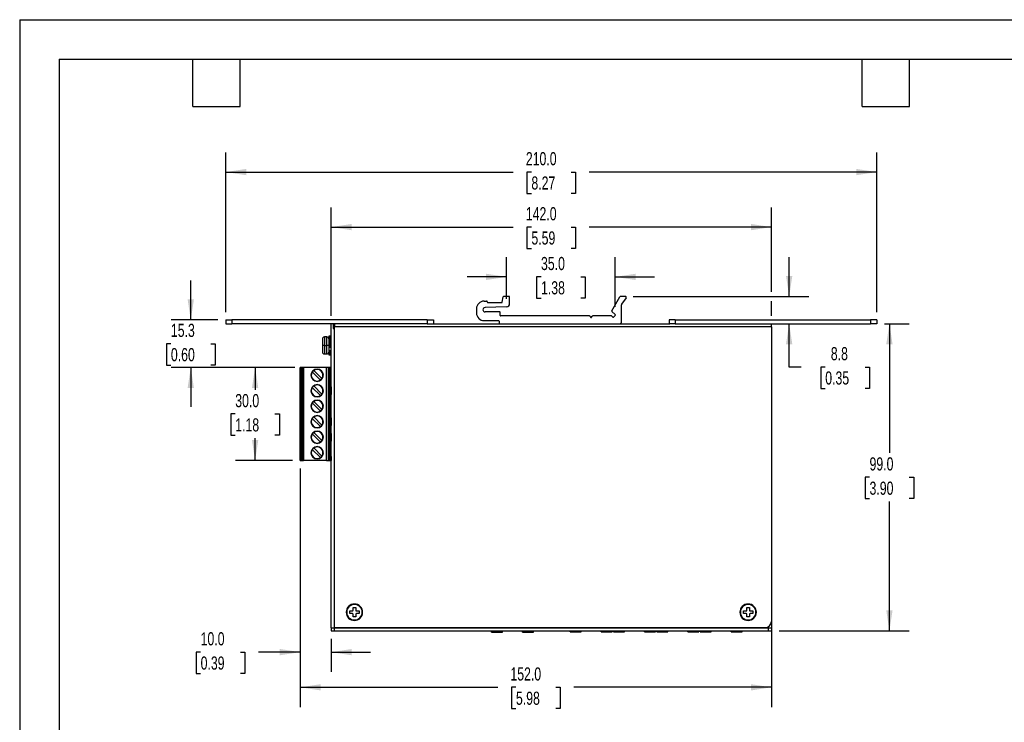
# Model space of a CAD drawing. Header units: millimetres. Extents: x 0 to 559, y 0 to 432.
# Tile 2 of 9: x 0 to 318, y 205 to 432. Entities that reach past the tile are written whole.
import ezdxf

# ---------------------------------------------------------------- set-up
doc = ezdxf.new("R2010")
doc.units = ezdxf.units.MM
doc.header["$LTSCALE"] = 2
doc.layers.add('DIMENSIONS', color=140, linetype='Continuous', lineweight=25)
doc.layers.add('TEXT', color=140, linetype='Continuous', lineweight=25)
doc.styles.add('SLDTEXTSTYLE0', font='TXT', dxfattribs={"width": 0.7})
doc.dimstyles.new('SLDDIMSTYLE0', dxfattribs={"dimtxt": 4.316016, "dimasz": 6.604, "dimexe": 0, "dimexo": 0.0625, "dimgap": 1.079004, "dimtad": 0, "dimtih": 1, "dimtoh": 1, "dimdec": 1, "dimrnd": 1e-09, "dimzin": 4, "dimdsep": 46, "dimtxsty": 'SLDTEXTSTYLE0', "dimsah": 1, "dimcen": 0.09, "dimadec": 0, "dimazin": 1, "dimtfac": 1, "dimtdec": 1, "dimtofl": 0, "dimtmove": 0, "dimatfit": 3, "dimfxl": 0, "dimfrac": 2, "dimtolj": 1, "dimtzin": 12, "dimarcsym": 0})
doc.dimstyles.new('SLDDIMSTYLE1', dxfattribs={"dimtxt": 4.316016, "dimasz": 6.604, "dimexe": 0, "dimexo": 0.0625, "dimgap": 1.079004, "dimtad": 0, "dimtih": 1, "dimtoh": 1, "dimdec": 1, "dimrnd": 1e-09, "dimzin": 12, "dimdsep": 46, "dimtxsty": 'SLDTEXTSTYLE0', "dimsah": 1, "dimcen": 0.09, "dimadec": 0, "dimazin": 3, "dimtfac": 1, "dimtdec": 1, "dimtmove": 0, "dimatfit": 0, "dimfxl": 0, "dimfrac": 2, "dimtolj": 1, "dimtzin": 12, "dimarcsym": 0})
doc.dimstyles.new('SLDDIMSTYLE3', dxfattribs={"dimtxt": 4.316016, "dimasz": 6.604, "dimexe": 0, "dimexo": 0.0625, "dimgap": 1.079004, "dimtad": 0, "dimtih": 1, "dimtoh": 1, "dimdec": 1, "dimrnd": 1e-09, "dimzin": 4, "dimdsep": 46, "dimtxsty": 'SLDTEXTSTYLE0', "dimsah": 1, "dimcen": 0.09, "dimadec": 0, "dimazin": 1, "dimtfac": 1, "dimtdec": 1, "dimtmove": 0, "dimatfit": 0, "dimfxl": 0, "dimfrac": 2, "dimtolj": 1, "dimtzin": 12, "dimarcsym": 0})

# ---------------------------------------------------------------- blocks, each defined once
blk = doc.blocks.new('_D_19')
at = {"layer": 'DIMENSIONS'}
for p, q in [((66.49, 337.55), (66.49, 389.04)), ((276.49, 337.55), (276.49, 389.04)), ((66.49, 382.69), (159.23, 382.69)), ((165.07, 382.69), (163.62, 382.69)), ((163.62, 382.69), (163.62, 375.83)), ((177.9, 382.69), (179.35, 382.69)), ((179.35, 382.69), (179.35, 375.83)), ((276.49, 382.69), (183.75, 382.69)), ((163.62, 375.83), (165.07, 375.83)), ((179.35, 375.83), (177.9, 375.83))]:
    blk.add_line(p, q, dxfattribs=at)
for points in [[(66.49, 382.69), (73.09, 381.68), (73.09, 383.71)], [(276.49, 382.69), (269.88, 383.71), (269.88, 381.68)]]:
    blk.add_solid(points, dxfattribs=at)
at = {"layer": 'DIMENSIONS', "char_height": 4.233, "attachment_point": 1, "style": 'SLDTEXTSTYLE0'}
for s, insert in [('210.0', (163.28, 389.12)), ('8.27', (165.07, 381.29))]:
    blk.add_mtext(s, dxfattribs=dict(at, insert=insert))
blk = doc.blocks.new('_D_20')
at = {"layer": 'DIMENSIONS'}
for p, q in [((100.49, 336.35), (100.49, 371.31)), ((242.49, 344.14), (242.49, 371.31)), ((100.49, 364.96), (159.23, 364.96)), ((165.07, 364.96), (163.62, 364.96)), ((163.62, 364.96), (163.62, 358.1)), ((177.9, 364.96), (179.35, 364.96)), ((179.35, 364.96), (179.35, 358.1)), ((242.49, 364.96), (183.75, 364.96)), ((163.62, 358.1), (165.07, 358.1)), ((179.35, 358.1), (177.9, 358.1)), ((242.49, 336.35), (242.49, 341.09))]:
    blk.add_line(p, q, dxfattribs=at)
for points in [[(100.49, 364.96), (107.09, 363.94), (107.09, 365.97)], [(242.49, 364.96), (235.88, 365.97), (235.88, 363.94)]]:
    blk.add_solid(points, dxfattribs=at)
at = {"layer": 'DIMENSIONS', "char_height": 4.233, "attachment_point": 1, "style": 'SLDTEXTSTYLE0'}
for s, insert in [('142.0', (163.28, 371.38)), ('5.59', (165.07, 363.56))]:
    blk.add_mtext(s, dxfattribs=dict(at, insert=insert))
blk = doc.blocks.new('_D_21')
at = {"layer": 'DIMENSIONS'}
for p, q in [((157.07, 341.82), (157.07, 355.25)), ((192.1, 339.27), (192.1, 355.25)), ((157.07, 348.9), (144.37, 348.9)), ((168.17, 348.9), (166.72, 348.9)), ((166.72, 348.9), (166.72, 342.04)), ((181, 348.9), (182.45, 348.9)), ((182.45, 348.9), (182.45, 342.04)), ((192.1, 348.9), (204.8, 348.9)), ((166.72, 342.04), (168.17, 342.04)), ((182.45, 342.04), (181, 342.04))]:
    blk.add_line(p, q, dxfattribs=at)
for points in [[(157.07, 348.9), (150.47, 349.92), (150.47, 347.89)], [(192.1, 348.9), (198.7, 347.89), (198.7, 349.92)]]:
    blk.add_solid(points, dxfattribs=at)
at = {"layer": 'DIMENSIONS', "char_height": 4.233, "attachment_point": 1, "style": 'SLDTEXTSTYLE0'}
for s, insert in [('35.0', (168.17, 355.33)), ('1.38', (168.17, 347.5))]:
    blk.add_mtext(s, dxfattribs=dict(at, insert=insert))
blk = doc.blocks.new('_D_22')
at = {"layer": 'DIMENSIONS'}
for p, q in [((55.19, 335.01), (55.19, 347.71)), ((63.95, 335.01), (48.84, 335.01)), ((48.78, 327.36), (47.33, 327.36)), ((47.33, 327.36), (47.33, 320.5)), ((61.61, 327.36), (63.05, 327.36)), ((63.05, 327.36), (63.05, 320.5)), ((47.33, 320.5), (48.78, 320.5)), ((88.79, 319.71), (48.84, 319.71)), ((55.19, 319.71), (55.19, 307.01)), ((63.05, 320.5), (61.61, 320.5))]:
    blk.add_line(p, q, dxfattribs=at)
for points in [[(55.19, 335.01), (56.21, 341.62), (54.18, 341.62)], [(55.19, 319.71), (54.18, 313.11), (56.21, 313.11)]]:
    blk.add_solid(points, dxfattribs=at)
at = {"layer": 'DIMENSIONS', "char_height": 4.233, "attachment_point": 1, "style": 'SLDTEXTSTYLE0'}
for s, insert in [('15.3', (48.78, 333.79)), ('0.60', (48.78, 325.96))]:
    blk.add_mtext(s, dxfattribs=dict(at, insert=insert))
blk = doc.blocks.new('_D_23')
at = {"layer": 'DIMENSIONS'}
for p, q in [((87.99, 319.71), (69.6, 319.71)), ((75.95, 319.71), (75.95, 312.54)), ((69.54, 304.71), (68.09, 304.71)), ((68.09, 304.71), (68.09, 297.85)), ((82.36, 304.71), (83.81, 304.71)), ((83.81, 304.71), (83.81, 297.85)), ((68.09, 297.85), (69.54, 297.85)), ((75.95, 289.71), (75.95, 296.89)), ((83.81, 297.85), (82.36, 297.85)), ((87.99, 289.71), (69.6, 289.71))]:
    blk.add_line(p, q, dxfattribs=at)
for points in [[(75.95, 319.71), (74.93, 313.11), (76.97, 313.11)], [(75.95, 289.71), (76.97, 296.32), (74.93, 296.32)]]:
    blk.add_solid(points, dxfattribs=at)
at = {"layer": 'DIMENSIONS', "char_height": 4.233, "attachment_point": 1, "style": 'SLDTEXTSTYLE0'}
for s, insert in [('30.0', (69.54, 311.14)), ('1.18', (69.54, 303.31))]:
    blk.add_mtext(s, dxfattribs=dict(at, insert=insert))
blk = doc.blocks.new('_D_24')
at = {"layer": 'DIMENSIONS'}
for p, q in [((248.22, 342.61), (248.22, 355.31)), ((197.88, 342.61), (254.57, 342.61)), ((248.22, 319.84), (248.22, 333.81)), ((252.08, 319.84), (248.22, 319.84)), ((259.86, 319.84), (258.41, 319.84)), ((258.41, 319.84), (258.41, 312.98)), ((272.69, 319.84), (274.14, 319.84)), ((274.14, 319.84), (274.14, 312.98)), ((258.41, 312.98), (259.86, 312.98)), ((274.14, 312.98), (272.69, 312.98))]:
    blk.add_line(p, q, dxfattribs=at)
for points in [[(248.22, 342.61), (249.24, 349.22), (247.21, 349.22)], [(248.22, 333.81), (247.21, 327.21), (249.24, 327.21)]]:
    blk.add_solid(points, dxfattribs=at)
at = {"layer": 'DIMENSIONS', "char_height": 4.233, "attachment_point": 1, "style": 'SLDTEXTSTYLE0'}
for s, insert in [('8.8', (261.66, 326.27)), ('0.35', (259.86, 318.44))]:
    blk.add_mtext(s, dxfattribs=dict(at, insert=insert))
blk = doc.blocks.new('_D_25')
at = {"layer": 'DIMENSIONS'}
for p, q in [((279.03, 333.81), (286.91, 333.81)), ((280.56, 333.81), (280.56, 292.14)), ((274.15, 284.31), (272.7, 284.31)), ((272.7, 284.31), (272.7, 277.45)), ((286.98, 284.31), (288.43, 284.31)), ((288.43, 284.31), (288.43, 277.45)), ((272.7, 277.45), (274.15, 277.45)), ((280.56, 234.81), (280.56, 276.49)), ((288.43, 277.45), (286.98, 277.45)), ((245.03, 234.81), (286.91, 234.81))]:
    blk.add_line(p, q, dxfattribs=at)
for points in [[(280.56, 333.81), (279.55, 327.21), (281.58, 327.21)], [(280.56, 234.81), (281.58, 241.42), (279.55, 241.42)]]:
    blk.add_solid(points, dxfattribs=at)
at = {"layer": 'DIMENSIONS', "char_height": 4.233, "attachment_point": 1, "style": 'SLDTEXTSTYLE0'}
for s, insert in [('99.0', (274.15, 290.74)), ('3.90', (274.15, 282.91))]:
    blk.add_mtext(s, dxfattribs=dict(at, insert=insert))
blk = doc.blocks.new('_D_26')
at = {"layer": 'DIMENSIONS'}
for p, q in [((90.53, 287.17), (90.53, 210.26)), ((242.49, 235.27), (242.49, 210.26)), ((90.53, 216.61), (154.25, 216.61)), ((160.09, 216.61), (158.64, 216.61)), ((158.64, 216.61), (158.64, 209.75)), ((172.92, 216.61), (174.37, 216.61)), ((174.37, 216.61), (174.37, 209.75)), ((242.49, 216.61), (178.77, 216.61)), ((158.64, 209.75), (160.09, 209.75)), ((174.37, 209.75), (172.92, 209.75))]:
    blk.add_line(p, q, dxfattribs=at)
for points in [[(90.53, 216.61), (97.13, 215.59), (97.13, 217.62)], [(242.49, 216.61), (235.88, 217.62), (235.88, 215.59)]]:
    blk.add_solid(points, dxfattribs=at)
at = {"layer": 'DIMENSIONS', "char_height": 4.233, "attachment_point": 1, "style": 'SLDTEXTSTYLE0'}
for s, insert in [('152.0', (158.3, 223.03)), ('5.98', (160.09, 215.2))]:
    blk.add_mtext(s, dxfattribs=dict(at, insert=insert))
blk = doc.blocks.new('_D_27')
at = {"layer": 'DIMENSIONS'}
for p, q in [((90.53, 287.17), (90.53, 221.59)), ((100.49, 232.27), (100.49, 221.59)), ((58.37, 227.94), (56.92, 227.94)), ((56.92, 227.94), (56.92, 221.08)), ((71.2, 227.94), (72.64, 227.94)), ((72.64, 227.94), (72.64, 221.08)), ((90.53, 227.94), (77.04, 227.94)), ((100.49, 227.94), (113.19, 227.94)), ((56.92, 221.08), (58.37, 221.08)), ((72.64, 221.08), (71.2, 221.08))]:
    blk.add_line(p, q, dxfattribs=at)
for points in [[(90.53, 227.94), (83.92, 228.96), (83.92, 226.93)], [(100.49, 227.94), (107.09, 226.93), (107.09, 228.96)]]:
    blk.add_solid(points, dxfattribs=at)
at = {"layer": 'DIMENSIONS', "char_height": 4.233, "attachment_point": 1, "style": 'SLDTEXTSTYLE0'}
for s, insert in [('10.0', (58.37, 234.37)), ('0.39', (58.37, 226.54))]:
    blk.add_mtext(s, dxfattribs=dict(at, insert=insert))

msp = doc.modelspace()

# ---------------------------------------------------------------- linework, layer by layer
at = {"color": 7, "linetype": 'Continuous'}
for q in [(0, 0.01), (558.8, 431.81)]:
    msp.add_line((0, 431.81), q, dxfattribs=at)
for p, q in [((149.84, 341.11), (150.64, 341.11)), ((150.84, 340.91), (150.84, 340.81)), ((151.04, 340.61), (155.47, 340.61)), ((155.67, 340.77), (156, 342.45)), ((157.84, 342.61), (156.2, 342.61)), ((158.04, 340.28), (158.04, 342.41)), ((191.04, 338), (193.65, 342.51)), ((195.34, 342.61), (193.82, 342.61)), ((194.14, 334.31), (194.14, 339.95)), ((195.59, 342.14), (194.17, 340.06)), ((147.34, 338.61), (147.34, 337.31)), ((157.07, 339.28), (150.11, 339.01)), ((154.84, 337.61), (150.14, 337.61)), ((155.04, 336.51), (155.04, 337.41)), ((192.1, 336.73), (191.07, 337.75)), ((66.49, 335.01), (66.49, 333.81)), ((66.49, 335.01), (68.49, 335.01)), ((66.49, 333.81), (68.49, 333.81)), ((68.49, 335.01), (68.49, 333.81)), ((131.49, 335.01), (68.49, 335.01)), ((131.49, 333.81), (68.49, 333.81)), ((100.49, 235.81), (100.49, 333.81)), ((101.09, 333.81), (101.09, 332.31)), ((101.49, 333.81), (101.49, 332.31)), ((101.59, 333.81), (101.59, 332.81)), ((131.49, 335.01), (131.49, 333.81)), ((131.49, 335.01), (133.49, 335.01)), ((131.49, 333.81), (133.22, 333.81)), ((133.22, 333.81), (209.75, 333.81)), ((133.49, 335.01), (133.49, 333.81)), ((149.84, 334.81), (154.44, 334.81)), ((154.64, 334.61), (154.64, 334.01)), ((154.84, 333.81), (193.64, 333.81)), ((183.82, 336.31), (155.24, 336.31)), ((183.99, 336.21), (184.16, 335.91)), ((184.51, 335.91), (184.68, 336.21)), ((190.87, 336.31), (184.86, 336.31)), ((191.02, 336.25), (191.32, 335.95)), ((191.6, 335.95), (192.1, 336.45)), ((209.49, 335.01), (209.49, 333.81)), ((211.49, 335.01), (209.49, 335.01)), ((211.49, 333.81), (209.75, 333.81)), ((211.49, 335.01), (211.49, 333.81)), ((211.49, 335.01), (274.49, 335.01)), ((211.49, 333.81), (274.49, 333.81)), ((242.49, 332.81), (242.49, 333.81)), ((274.49, 335.01), (274.49, 333.81)), ((276.49, 335.01), (274.49, 335.01)), ((276.49, 333.81), (274.49, 333.81)), ((276.49, 335.01), (276.49, 333.81)), ((101.09, 332.31), (101.49, 332.31)), ((101.59, 332.81), (101.49, 332.81)), ((101.49, 332.81), (101.49, 332.31)), ((101.49, 332.31), (101.49, 235.81)), ((101.49, 332.31), (101.59, 332.31)), ((242.49, 332.81), (101.59, 332.81)), ((101.59, 332.31), (101.59, 332.81)), ((242.49, 332.81), (242.49, 237.81)), ((97.69, 328.96), (97.69, 326.81)), ((99.09, 329.56), (98.29, 329.56)), ((98.29, 329.56), (98.29, 326.81)), ((99.09, 326.81), (99.09, 329.56)), ((99.69, 329.73), (99.69, 329.37)), ((99.69, 329.37), (99.69, 329.11)), ((99.69, 329.11), (99.69, 328.8)), ((99.69, 328.8), (99.69, 328.38)), ((99.69, 328.38), (99.69, 327.51)), ((99.69, 327.51), (99.69, 327.27)), ((99.69, 327.27), (99.69, 326.81)), ((100.39, 329.83), (99.79, 329.83)), ((99.79, 329.83), (99.79, 329.46)), ((100.39, 329.83), (99.79, 329.83)), ((99.79, 329.83), (99.79, 329.83)), ((99.79, 329.46), (99.79, 329.3)), ((99.79, 329.46), (100.39, 329.46)), ((100.39, 329.3), (99.79, 329.3)), ((99.79, 329.3), (99.79, 329.04)), ((99.79, 329.04), (100.39, 329.04)), ((99.79, 329.04), (99.79, 328.97)), ((99.79, 328.97), (99.79, 328.89)), ((100.39, 328.97), (99.79, 328.97)), ((100.39, 328.89), (99.79, 328.89)), ((99.79, 328.89), (99.79, 328.48)), ((100.39, 328.48), (99.79, 328.48)), ((99.79, 328.48), (99.79, 328.43)), ((99.79, 328.43), (99.79, 327.54)), ((100.39, 328.43), (99.79, 328.43)), ((99.79, 327.54), (100.39, 327.54)), ((99.79, 327.54), (99.79, 327.41)), ((100.39, 327.41), (99.79, 327.41)), ((99.79, 327.41), (99.79, 327.31)), ((100.39, 327.31), (99.79, 327.31)), ((99.79, 327.31), (99.79, 327.29)), ((99.79, 327.29), (99.79, 326.81)), ((100.39, 327.29), (99.79, 327.29)), ((100.39, 329.46), (100.39, 329.83)), ((100.39, 329.83), (100.39, 329.83)), ((100.39, 329.3), (100.39, 329.46)), ((100.39, 329.04), (100.39, 329.3)), ((100.39, 328.97), (100.39, 329.04)), ((100.39, 328.89), (100.39, 328.97)), ((100.39, 328.48), (100.39, 328.89)), ((100.39, 328.43), (100.39, 328.48)), ((100.39, 327.54), (100.39, 328.43)), ((100.39, 327.41), (100.39, 327.54)), ((100.39, 327.31), (100.39, 327.41)), ((100.39, 327.29), (100.39, 327.31)), ((100.39, 326.81), (100.39, 327.29)), ((98.29, 326.81), (97.69, 326.81)), ((97.69, 326.81), (97.69, 324.66)), ((98.29, 326.81), (99.09, 326.81)), ((98.29, 326.81), (98.29, 324.06)), ((98.29, 324.06), (99.09, 324.06)), ((99.69, 326.81), (99.09, 326.81)), ((99.09, 324.06), (99.09, 326.81)), ((99.68, 325.14), (100.49, 325.14)), ((99.69, 326.81), (99.79, 326.81)), ((99.69, 326.81), (99.69, 326.35)), ((99.69, 326.35), (99.69, 326.11)), ((99.69, 326.11), (99.69, 326.09)), ((100.49, 326.09), (99.69, 326.09)), ((99.69, 326.09), (99.69, 325.19)), ((99.69, 325.19), (100.49, 325.19)), ((99.69, 325.19), (99.69, 325.17)), ((99.69, 325.14), (99.69, 324.82)), ((99.69, 324.82), (99.69, 324.51)), ((99.69, 324.51), (99.69, 324.25)), ((99.69, 324.25), (99.69, 323.9)), ((99.79, 326.81), (99.79, 326.33)), ((99.79, 326.33), (99.79, 326.31)), ((99.79, 326.33), (100.39, 326.33)), ((99.79, 326.31), (99.79, 326.21)), ((100.39, 326.31), (99.79, 326.31)), ((99.79, 326.21), (100.39, 326.21)), ((99.79, 325.14), (99.79, 324.74)), ((99.79, 324.74), (100.39, 324.74)), ((99.79, 324.74), (99.79, 324.65)), ((100.39, 324.65), (99.79, 324.65)), ((99.79, 324.65), (99.79, 324.58)), ((99.79, 324.58), (99.79, 324.33)), ((100.39, 324.58), (99.79, 324.58)), ((99.79, 324.33), (100.39, 324.33)), ((99.79, 324.33), (99.79, 324.17)), ((100.39, 324.17), (99.79, 324.17)), ((99.79, 324.17), (99.79, 323.8)), ((100.39, 326.81), (100.49, 326.81)), ((100.39, 326.33), (100.39, 326.81)), ((100.39, 326.31), (100.39, 326.33)), ((100.39, 326.21), (100.39, 326.31)), ((100.39, 324.74), (100.39, 325.14)), ((100.39, 324.65), (100.39, 324.74)), ((100.39, 324.58), (100.39, 324.65)), ((100.39, 324.33), (100.39, 324.58)), ((100.39, 324.17), (100.39, 324.33)), ((100.39, 323.8), (100.39, 324.17)), ((99.79, 323.8), (100.39, 323.8)), ((99.79, 323.8), (99.79, 323.8)), ((100.39, 323.8), (100.39, 323.8)), ((90.53, 289.71), (90.53, 319.71)), ((90.73, 319.71), (90.53, 319.71)), ((90.73, 319.71), (90.73, 289.71)), ((90.73, 319.71), (90.83, 319.71)), ((90.83, 319.71), (90.83, 289.71)), ((91.31, 319.71), (90.83, 319.71)), ((91.31, 319.71), (91.31, 289.71)), ((91.33, 319.71), (91.31, 319.71)), ((91.33, 289.71), (91.33, 319.71)), ((91.53, 319.71), (91.33, 319.71)), ((91.53, 319.71), (91.53, 289.71)), ((98.96, 319.71), (91.53, 319.71)), ((97.02, 315.65), (94.39, 318.28)), ((94.89, 318.78), (97.52, 316.15)), ((98.96, 289.71), (98.96, 319.71)), ((99.56, 319.71), (98.96, 319.71)), ((99.56, 319.71), (99.56, 289.71)), ((99.93, 319.71), (99.56, 319.71)), ((99.93, 319.71), (99.93, 316.31)), ((100.43, 319.71), (99.93, 319.71)), ((100.43, 318.47), (100.43, 319.71)), ((100.49, 319.71), (100.43, 319.71)), ((100.43, 316.31), (100.43, 318.47)), ((100.49, 318.47), (100.43, 318.47)), ((99.93, 316.31), (99.93, 314.71)), ((99.96, 316.31), (99.93, 316.31)), ((99.93, 314.71), (99.93, 294.71)), ((99.93, 314.71), (99.96, 314.71)), ((99.96, 314.71), (99.96, 316.31)), ((100.18, 316.31), (99.96, 316.31)), ((99.96, 314.71), (100.18, 314.71)), ((100.18, 316.31), (100.18, 314.71)), ((100.49, 316.31), (100.18, 316.31)), ((100.18, 314.71), (100.49, 314.71)), ((100.43, 313.47), (100.43, 314.71)), ((94.39, 313.28), (97.02, 310.65)), ((94.89, 313.78), (97.52, 311.15)), ((100.43, 313.47), (100.43, 310.96)), ((100.43, 313.47), (100.49, 313.47)), ((94.39, 308.28), (97.02, 305.65)), ((97.52, 306.15), (94.89, 308.78)), ((100.43, 308.47), (100.43, 310.96)), ((100.49, 310.96), (100.43, 310.96)), ((100.43, 305.96), (100.43, 308.47)), ((100.43, 308.47), (100.49, 308.47)), ((100.43, 303.47), (100.43, 305.96)), ((100.49, 305.96), (100.43, 305.96)), ((97.02, 300.65), (94.39, 303.28)), ((94.89, 303.78), (97.52, 301.15)), ((100.43, 303.47), (100.43, 300.96)), ((100.43, 303.47), (100.49, 303.47)), ((94.89, 298.78), (97.52, 296.15)), ((100.43, 298.47), (100.43, 300.96)), ((100.49, 300.96), (100.43, 300.96)), ((97.02, 295.65), (94.39, 298.28)), ((100.43, 298.47), (100.43, 295.96)), ((100.43, 298.47), (100.49, 298.47)), ((100.43, 294.71), (100.43, 295.96)), ((100.49, 295.96), (100.43, 295.96)), ((94.39, 293.28), (97.02, 290.65)), ((97.52, 291.15), (94.89, 293.78)), ((99.93, 294.71), (99.93, 293.11)), ((99.96, 294.71), (99.93, 294.71)), ((99.93, 293.11), (99.93, 289.71)), ((99.93, 293.11), (99.96, 293.11)), ((99.96, 293.11), (99.96, 294.71)), ((100.18, 294.71), (99.96, 294.71)), ((99.96, 293.11), (100.18, 293.11)), ((100.18, 294.71), (100.18, 293.11)), ((100.49, 294.71), (100.18, 294.71)), ((100.18, 293.11), (100.49, 293.11)), ((100.43, 290.96), (100.43, 293.11)), ((90.53, 289.71), (90.73, 289.71)), ((90.73, 289.71), (90.83, 289.71)), ((90.83, 289.71), (91.31, 289.71)), ((91.31, 289.71), (91.33, 289.71)), ((91.33, 289.71), (91.53, 289.71)), ((98.96, 289.71), (91.53, 289.71)), ((98.96, 289.71), (99.56, 289.71)), ((99.56, 289.71), (99.93, 289.71)), ((99.93, 289.71), (100.43, 289.71)), ((100.43, 290.96), (100.43, 289.71)), ((100.43, 290.96), (100.49, 290.96)), ((100.43, 289.71), (100.49, 289.71)), ((107.59, 242.31), (108.39, 242.31)), ((107.59, 241.46), (107.59, 242.31)), ((108.39, 242.31), (108.39, 241.46)), ((109.95, 242.37), (109.95, 242.6)), ((234.59, 242.31), (235.39, 242.31)), ((234.59, 241.46), (234.59, 242.31)), ((235.39, 242.31), (235.39, 241.46)), ((106.49, 241.21), (107.34, 241.21)), ((106.49, 240.41), (106.49, 241.21)), ((107.34, 240.41), (106.49, 240.41)), ((107.59, 239.31), (107.59, 240.16)), ((108.39, 239.31), (107.59, 239.31)), ((108.39, 240.16), (108.39, 239.31)), ((108.64, 241.21), (109.49, 241.21)), ((109.49, 240.41), (108.64, 240.41)), ((109.49, 241.21), (109.49, 240.41)), ((109.95, 239.03), (109.95, 239.26)), ((233.49, 241.21), (234.34, 241.21)), ((233.49, 240.41), (233.49, 241.21)), ((234.34, 240.41), (233.49, 240.41)), ((234.59, 239.31), (234.59, 240.16)), ((235.39, 239.31), (234.59, 239.31)), ((235.39, 240.16), (235.39, 239.31)), ((235.64, 241.21), (236.49, 241.21)), ((236.49, 240.41), (235.64, 240.41)), ((236.49, 241.21), (236.49, 240.41)), ((100.49, 235.81), (101.49, 235.81)), ((100.49, 235.81), (100.49, 234.81)), ((100.49, 235.81), (101.49, 235.81)), ((240.49, 235.81), (101.49, 235.81)), ((101.49, 235.81), (101.49, 234.81)), ((101.49, 235.81), (241.49, 235.81)), ((102.49, 235.81), (102.49, 235.81)), ((151.13, 235.81), (151.13, 235.81)), ((151.33, 235.81), (151.33, 235.81)), ((166.68, 235.81), (166.68, 235.81)), ((166.88, 235.81), (166.88, 235.81)), ((175.78, 235.81), (175.78, 235.81)), ((175.98, 235.81), (175.98, 235.81)), ((234.64, 235.81), (234.64, 235.81)), ((234.84, 235.81), (234.84, 235.81)), ((241.49, 235.81), (240.49, 235.81)), ((241.49, 235.81), (241.49, 236.08)), ((241.49, 235.81), (241.49, 234.81)), ((241.49, 235.81), (242.49, 235.81)), ((241.49, 235.81), (242.49, 235.81)), ((241.49, 235.81), (241.49, 235.81)), ((242.49, 237.81), (242.49, 235.81)), ((242.49, 235.81), (242.49, 234.81)), ((100.49, 234.81), (101.49, 234.81)), ((101.49, 234.81), (241.49, 234.81)), ((152.25, 234.38), (152.25, 234.81)), ((152.25, 234.38), (155.75, 234.38)), ((155.75, 234.38), (155.75, 234.81)), ((162.25, 234.38), (162.25, 234.81)), ((162.25, 234.38), (165.75, 234.38)), ((165.75, 234.38), (165.75, 234.81)), ((177.61, 234.45), (177.61, 234.81)), ((177.61, 234.45), (181.11, 234.45)), ((181.11, 234.45), (181.11, 234.81)), ((187.61, 234.45), (187.61, 234.81)), ((187.61, 234.45), (191.11, 234.45)), ((191.11, 234.45), (191.11, 234.81)), ((191.58, 234.45), (191.58, 234.81)), ((191.58, 234.45), (195.08, 234.45)), ((195.08, 234.45), (195.08, 234.81)), ((201.58, 234.45), (201.58, 234.81)), ((201.58, 234.45), (205.08, 234.45)), ((205.08, 234.45), (205.08, 234.81)), ((205.55, 234.45), (205.55, 234.81)), ((205.55, 234.45), (209.05, 234.45)), ((209.05, 234.45), (209.05, 234.81)), ((215.55, 234.45), (215.55, 234.81)), ((215.55, 234.45), (219.05, 234.45)), ((219.05, 234.45), (219.05, 234.81)), ((219.52, 234.45), (219.52, 234.81)), ((219.52, 234.45), (223.02, 234.45)), ((223.02, 234.45), (223.02, 234.81)), ((229.52, 234.45), (229.52, 234.81)), ((229.52, 234.45), (233.02, 234.45)), ((233.02, 234.45), (233.02, 234.81)), ((241.49, 234.81), (242.49, 234.81))]:
    msp.add_line(p, q)
at = {"flags": 128}
for points in [[(99.79, 328.43), (99.77, 328.43), (99.75, 328.43), (99.73, 328.42), (99.72, 328.42), (99.7, 328.41), (99.69, 328.4), (99.69, 328.39), (99.69, 328.38)], [(100.49, 328.38), (100.49, 328.39), (100.48, 328.4), (100.47, 328.41), (100.46, 328.42), (100.44, 328.42), (100.43, 328.43), (100.41, 328.43), (100.39, 328.43)]]:
    msp.add_lwpolyline(points, dxfattribs=at)
for centre, radius, start, end in [((149.84, 338.61), 2.5, 90, 180), ((150.64, 340.91), 0.2, 0, 90), ((151.04, 340.81), 0.2, 180, 270), ((155.47, 340.81), 0.2, 270, 348.6901), ((156.2, 342.41), 0.2, 90, 168.6901), ((157.04, 340.28), 1, 272.1711, 0), ((157.84, 342.41), 0.2, 0, 90), ((193.82, 342.41), 0.2, 90, 150), ((194.34, 339.95), 0.2, 145.8066, 180), ((195.34, 342.31), 0.3, 325.8066, 90), ((149.84, 337.31), 2.5, 180, 270), ((150.14, 338.31), 0.7, 92.1711, 270), ((154.84, 337.41), 0.2, 0, 90), ((191.21, 337.9), 0.2, 150, 225), ((191.95, 336.59), 0.2, 315, 45), ((154.44, 334.61), 0.2, 0, 90), ((154.84, 334.01), 0.2, 180, 270), ((155.24, 336.51), 0.2, 180, 270), ((183.82, 336.11), 0.2, 30, 90), ((184.34, 336.01), 0.2, 210, 330), ((184.86, 336.11), 0.2, 90, 150), ((190.87, 336.11), 0.2, 45, 90), ((191.46, 336.09), 0.2, 225, 270), ((191.46, 336.09), 0.2, 270, 315), ((193.64, 334.31), 0.5, 270, 0), ((98.29, 328.96), 0.6, 90, 180), ((99.09, 328.96), 0.6, 0, 90), ((99.79, 329.73), 0.1, 90, 180), ((99.79, 329.73), 0.0986, 89.2094, 179.187), ((99.78, 329.36), 0.0935, 85.8131, 175.0874), ((99.77, 329.39), 0.0893, 191.4218, 278.0495), ((99.77, 329.13), 0.0893, 191.4218, 278.0495), ((99.78, 328.79), 0.0927, 85.1841, 174.1938), ((99.79, 328.38), 0.1, 90, 180), ((99.76, 327.41), 0.127, 79.2612, 127.0068), ((99.79, 327.51), 0.1, 180, 270), ((99.76, 327.15), 0.146, 80.5358, 121.2353), ((100.39, 329.73), 0.1, 0, 90), ((100.39, 329.73), 0.0986, 0.813, 90.7906), ((100.39, 329.36), 0.0935, 4.9126, 94.1869), ((100.4, 329.39), 0.0893, 261.9505, 348.5782), ((100.4, 329.13), 0.0893, 261.9505, 348.5782), ((100.39, 328.79), 0.0927, 5.8062, 94.8159), ((100.39, 328.38), 0.1, 0, 90), ((100.41, 327.41), 0.127, 52.9932, 100.7388), ((100.39, 327.51), 0.1, 270, 0), ((100.41, 327.15), 0.146, 58.7647, 99.4642), ((98.29, 324.66), 0.6, 180, 270), ((99.09, 324.66), 0.6, 270, 0), ((99.76, 326.48), 0.146, 238.7647, 279.4642), ((99.79, 326.11), 0.1, 90, 180), ((99.78, 324.83), 0.0927, 185.8062, 274.8159), ((99.77, 324.5), 0.0893, 81.9505, 168.5782), ((99.77, 324.24), 0.0893, 81.9505, 168.5782), ((99.78, 324.26), 0.0935, 184.9126, 274.1869), ((100.41, 326.48), 0.146, 260.5358, 301.2353), ((100.39, 326.11), 0.1, 0.0882, 89.9118), ((100.39, 324.83), 0.0927, 265.1841, 354.1938), ((100.4, 324.5), 0.0893, 11.4218, 98.0495), ((100.4, 324.24), 0.0893, 11.4218, 98.0495), ((100.39, 324.26), 0.0935, 265.8131, 355.0874), ((99.79, 323.9), 0.0986, 180.813, 270.7906), ((99.79, 323.9), 0.1, 180, 270), ((100.39, 323.9), 0.0986, 269.2094, 359.187), ((100.39, 323.9), 0.1, 270, 0), ((95.96, 317.21), 2, 0, 180), ((95.96, 317.21), 1.89, 145.6635, 225), ((95.96, 317.21), 1.89, 124.3365, 145.6635), ((95.96, 317.21), 1.89, 45, 124.3365), ((95.96, 317.21), 1.89, 325.6635, 45), ((95.96, 317.21), 2, 180, 0), ((95.96, 317.21), 1.89, 225, 304.3365), ((95.96, 317.21), 1.89, 304.3365, 325.6635), ((95.96, 312.21), 2, 0, 180), ((95.96, 312.21), 2, 180, 0), ((95.96, 312.21), 1.89, 145.6635, 225), ((95.96, 312.21), 1.89, 124.3365, 145.6635), ((95.96, 312.21), 1.89, 45, 124.3365), ((95.96, 312.21), 1.89, 325.6635, 45), ((95.96, 307.21), 2, 0, 180), ((95.96, 307.21), 1.89, 145.6635, 225), ((95.96, 307.21), 1.89, 124.3365, 145.6635), ((95.96, 312.21), 1.89, 225, 304.3365), ((95.96, 307.21), 1.89, 45, 124.3365), ((95.96, 312.21), 1.89, 304.3365, 325.6635), ((95.96, 307.21), 1.89, 325.6635, 45), ((95.96, 307.21), 2, 180, 0), ((95.96, 307.21), 1.89, 225, 304.3365), ((95.96, 307.21), 1.89, 304.3365, 325.6635), ((95.96, 302.21), 2, 0, 180), ((95.96, 302.21), 2, 180, 0), ((95.96, 302.21), 1.89, 145.6635, 225), ((95.96, 302.21), 1.89, 124.3365, 145.6635), ((95.96, 302.21), 1.89, 45, 124.3365), ((95.96, 302.21), 1.89, 325.6635, 45), ((95.96, 297.21), 2, 0, 180), ((95.96, 297.21), 1.89, 124.3365, 145.6635), ((95.96, 302.21), 1.89, 225, 304.3365), ((95.96, 297.21), 1.89, 45, 124.3365), ((95.96, 302.21), 1.89, 304.3365, 325.6635), ((95.96, 297.21), 2, 180, 0), ((95.96, 297.21), 1.89, 145.6635, 225), ((95.96, 297.21), 1.89, 225, 304.3365), ((95.96, 297.21), 1.89, 304.3365, 325.6635), ((95.96, 297.21), 1.89, 325.6635, 45), ((95.96, 292.21), 2, 0, 180), ((95.96, 292.21), 2, 180, 0), ((95.96, 292.21), 1.89, 145.6635, 225), ((95.96, 292.21), 1.89, 124.3365, 145.6635), ((95.96, 292.21), 1.89, 45, 124.3365), ((95.96, 292.21), 1.89, 325.6635, 45), ((95.96, 292.21), 1.89, 225, 304.3365), ((95.96, 292.21), 1.89, 304.3365, 325.6635), ((107.99, 240.81), 2.65, 90, 180), ((107.99, 240.81), 2.5, 0, 180), ((107.34, 241.46), 0.25, 270, 0), ((107.99, 240.81), 2.65, 270, 90), ((108.64, 241.46), 0.25, 180, 270), ((234.99, 240.81), 2.65, 90, 180), ((234.99, 240.81), 2.5, 0, 180), ((234.34, 241.46), 0.25, 270, 0), ((234.99, 240.81), 2.65, 270, 90), ((235.64, 241.46), 0.25, 180, 270), ((107.99, 240.81), 2.65, 180, 270), ((107.99, 240.81), 2.5, 180, 0), ((107.34, 240.16), 0.25, 0, 90), ((108.64, 240.16), 0.25, 90, 180), ((234.99, 240.81), 2.65, 180, 270), ((234.99, 240.81), 2.5, 180, 0), ((234.34, 240.16), 0.25, 0, 90), ((235.64, 240.16), 0.25, 90, 180), ((240.49, 237.81), 2, 270, 0)]:
    msp.add_arc(centre, radius, start, end)
at = {"layer": 'TEXT'}
for p, q in [((12.7, 419.1), (546.1, 419.1)), ((12.7, 419.1), (12.7, 12.7)), ((55.88, 403.86), (55.88, 419.1)), ((71.12, 403.86), (71.12, 419.1)), ((271.78, 403.86), (271.78, 419.1)), ((287.02, 403.86), (287.02, 419.1)), ((55.88, 403.86), (71.12, 403.86)), ((271.78, 403.86), (287.02, 403.86))]:
    msp.add_line(p, q, dxfattribs=at)

# ---------------------------------------------------------------- dimensions: what is measured, and where the dimension line sits
at = {"layer": 'DIMENSIONS'}
for base, p1, p2, dimstyle, picture, middle in [((66.49, 382.69), (276.49, 335.01), (66.49, 335.01), 'SLDDIMSTYLE0', '_D_19', (171.49, 382.69)), ((242.49, 364.96), (100.49, 333.81), (242.49, 333.81), 'SLDDIMSTYLE0', '_D_20', (171.49, 364.96)), ((192.1, 348.9), (157.07, 339.28), (192.1, 336.73), 'SLDDIMSTYLE3', '_D_21', (174.59, 348.9)), ((90.53, 227.94), (100.49, 234.81), (90.53, 289.71), 'SLDDIMSTYLE3', '_D_27', (64.78, 227.94)), ((90.53, 216.61), (242.49, 237.81), (90.53, 289.71), 'SLDDIMSTYLE0', '_D_26', (166.51, 216.61))]:
    dim = msp.add_linear_dim(base=base, p1=p1, p2=p2, dimstyle=dimstyle, dxfattribs=at)
    dim.commit()
    dim.dimension.update_dxf_attribs({"geometry": picture, "text_midpoint": middle, "dimtype": 160})
for base, p1, p2, dimstyle, picture, middle in [((248.22, 333.81), (195.34, 342.61), (276.49, 333.81), 'SLDDIMSTYLE1', '_D_24', (248.22, 319.84)), ((55.19, 335.01), (91.33, 319.71), (66.49, 335.01), 'SLDDIMSTYLE1', '_D_22', (55.19, 327.36)), ((280.56, 234.81), (276.49, 333.81), (242.49, 234.81), 'SLDDIMSTYLE0', '_D_25', (280.56, 284.31)), ((75.95, 319.71), (90.53, 289.71), (90.53, 319.71), 'SLDDIMSTYLE0', '_D_23', (75.95, 304.71))]:
    dim = msp.add_linear_dim(base=base, p1=p1, p2=p2, angle=90, dimstyle=dimstyle, dxfattribs=at)
    dim.commit()
    dim.dimension.update_dxf_attribs({"geometry": picture, "text_midpoint": middle, "dimtype": 160})

doc.saveas('drawing.dxf')
